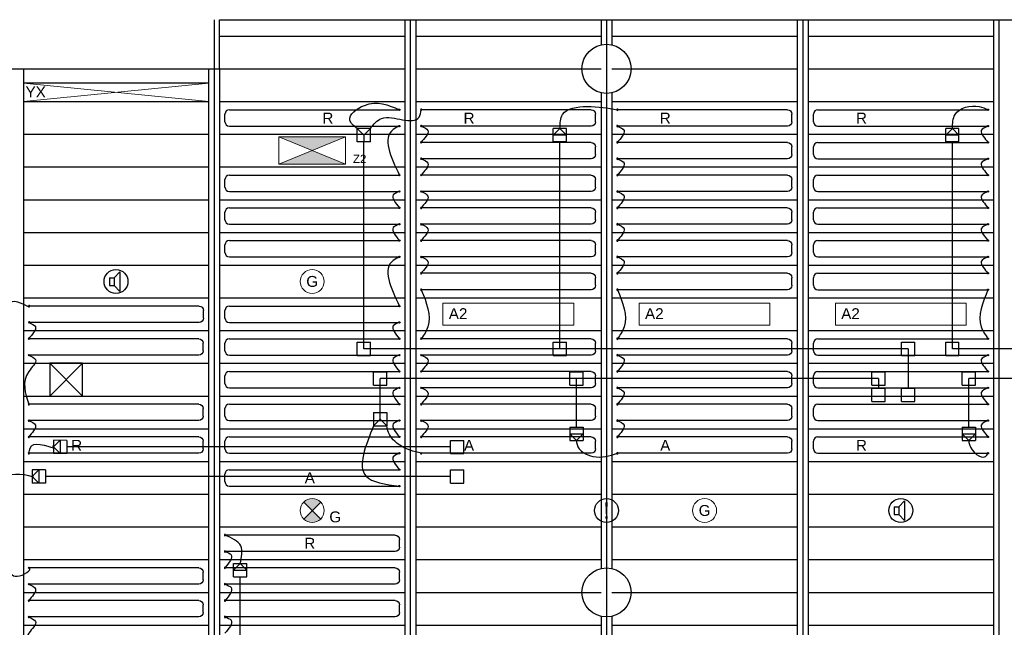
# Model space of a CAD drawing. Extents: x 7383 to 472120, y -558079 to -203000.
# Tile 9 of 29: x 212147 to 221180, y -273826 to -268256. Entities that reach past the tile are written whole.
import ezdxf

# ---------------------------------------------------------------- set-up
doc = ezdxf.new("R2010")
doc.units = 0
doc.header["$LTSCALE"] = 25
for name, color, linetype in [('0010CL', 2, 'CONTINUOUS'), ('KP-bandraster', 5, 'CONTINUOUS'), ('KP-GKW-CV', 8, 'CONTINUOUS'), ('KP-koppelingen', 6, 'CONTINUOUS'), ('KP-leidingen(aanvoer)', 5, 'CONTINUOUS'), ('KP-leidingen(retour)', 1, 'CONTINUOUS'), ('KP-Lucht aanvoer', 6, 'CONTINUOUS'), ('KP-Melders', 3, 'CONTINUOUS'), ('KP-Oppervlak', 3, 'CONTINUOUS'), ('KP-panelen', 1, 'CONTINUOUS'), ('KP-registers', 4, 'CONTINUOUS'), ('KP-slangen', 7, 'CONTINUOUS'), ('KP-tekst', 7, 'CONTINUOUS')]:
    doc.layers.add(name, color=color, linetype=linetype)
doc.layers.add('KP-Verlichting', color=2, linetype='CONTINUOUS', lineweight=18)
doc.styles.add('arial', font='ARIAL.TTF')

# ---------------------------------------------------------------- blocks, each defined once
blk = doc.blocks.new('A$C54D27FF2')
at = {"layer": 'KP-Verlichting', "linetype": 'Continuous'}
h = blk.add_hatch(color=256, dxfattribs=at)
h.paths.add_polyline_path([(545.3, 275.7), (850, 150), (1154.7, 275.7)])
h.paths.add_polyline_path([(1154.7, 24.3), (850, 150), (545.3, 24.3)])
for p, q in [((545.3, 275.7), (1154.7, 275.7)), ((545.3, 24.3), (545.3, 275.7)), ((545.3, 24.3), (1154.7, 275.7)), ((545.3, 275.7), (1154.7, 24.3)), ((1154.7, 275.7), (1154.7, 24.3)), ((1154.7, 24.3), (545.3, 24.3))]:
    blk.add_line(p, q, dxfattribs=at)
at = {"layer": 'KP-Verlichting', "linetype": 'Continuous', "insert": (1285.6, 74.7), "char_height": 75, "attachment_point": 5, "style": 'arial'}
blk.add_mtext('\\A1;Z2', dxfattribs=at)
blk = doc.blocks.new('Register A')
at = {"layer": 'KP-registers', "linetype": 'Continuous'}
for p, q in [((50, 115), (50, 185)), ((90, 225), (1644, 225)), ((90, 75), (1644, 75))]:
    blk.add_line(p, q, dxfattribs=at)
for centre in [(1650, 225), (1650, 75)]:
    blk.add_circle(centre, 6, dxfattribs=at)
for centre, start, end in [((90, 185), 90, 180), ((90, 115), 180, 270)]:
    blk.add_arc(centre, 40, start, end, dxfattribs=at)

msp = doc.modelspace()

# ---------------------------------------------------------------- hatches: boundary and pattern name
at = {"layer": 'KP-Verlichting', "linetype": 'Continuous'}
h = msp.add_hatch(color=256, dxfattribs=at)
h.paths.add_polyline_path([(214752.4, -272677.9), (214830.2, -272755.7), (214908, -272677.9, 0.414214)])
h.paths.add_polyline_path([(214752.4, -272833.5, 0.414214), (214908, -272833.5), (214830.2, -272755.7)])

# ---------------------------------------------------------------- linework, layer by layer
at = {"layer": '0010CL', "linetype": 'Continuous'}
for p, q in [((213930.2, -268255.7), (213930.2, -280562.3)), ((215730.2, -268255.7), (215730.2, -280728.1)), ((217530.2, -268255.7), (217530.2, -280868.8)), ((219330.2, -268255.7), (219330.2, -280932.2)), ((221130.2, -268255.7), (221130.2, -280970.9))]:
    msp.add_line(p, q, dxfattribs=at)
at = {"layer": 'KP-bandraster', "linetype": 'Continuous'}
for p, q in [((215680.2, -268255.7), (215680.2, -280723.5)), ((215780.2, -268255.7), (215780.2, -280732)), ((217480.2, -268255.7), (217480.2, -268486.3)), ((217580.2, -268255.7), (217580.2, -268486.3)), ((219280.2, -268255.7), (219280.2, -280930.4)), ((219380.2, -268255.7), (219380.2, -280933.3)), ((221080.2, -268255.7), (221080.2, -280969.9)), ((212180.2, -268705.7), (212180.2, -280324.8)), ((213880.2, -268705.7), (213880.2, -280556.1)), ((213980.2, -268705.7), (213980.2, -280565.4)), ((217480.2, -268925.1), (217480.2, -273286.3)), ((217580.2, -268925.1), (217580.2, -273286.3)), ((217480.2, -273725.1), (217480.2, -280186.3)), ((217580.2, -273725.1), (217580.2, -280186.3))]:
    msp.add_line(p, q, dxfattribs=at)
for centre in [(217530.2, -268705.7), (217530.2, -273505.7)]:
    msp.add_circle(centre, 225, dxfattribs=at)
at = {"layer": 'KP-koppelingen', "linetype": 'Continuous'}
for p, q in [((215242.4, -269373.8), (215242.4, -269252.1)), ((215364.1, -269252.2), (215242.4, -269252.1)), ((215242.4, -269252.1), (215303.2, -269313)), ((215303.2, -269313), (215364.1, -269252.2)), ((215364, -269373.8), (215364.1, -269252.2)), ((217042.4, -269373.8), (217042.4, -269252.2)), ((217164.1, -269252.2), (217042.4, -269252.2)), ((217042.4, -269313), (217103.3, -269252.2)), ((217103.3, -269252.2), (217164.1, -269313)), ((217164, -269373.8), (217164.1, -269252.2)), ((220642.4, -269373.8), (220642.4, -269252.2)), ((220764.1, -269252.2), (220642.4, -269252.2)), ((220642.4, -269313), (220703.3, -269252.2)), ((220703.3, -269252.2), (220764.1, -269313)), ((220764, -269373.8), (220764.1, -269252.2)), ((215303.2, -269313), (215303.2, -269373.8)), ((217164.1, -269313), (217042.4, -269313)), ((220764.1, -269313), (220642.4, -269313)), ((215364, -269373.8), (215242.4, -269373.8)), ((217164, -269373.8), (217042.4, -269373.8)), ((220764, -269373.8), (220642.4, -269373.8)), ((215242.4, -271333.3), (215242.4, -271211.6)), ((215242.4, -271211.6), (215364.1, -271211.6)), ((215364.1, -271333.3), (215364.1, -271211.6)), ((217042.4, -271333.3), (217042.4, -271211.6)), ((217042.4, -271211.6), (217164.1, -271211.6)), ((217164.1, -271333.3), (217164.1, -271211.6)), ((220237, -271333.4), (220237, -271211.8)), ((220237, -271211.8), (220358.7, -271211.8)), ((220358.7, -271333.4), (220358.7, -271211.8)), ((220642.4, -271333.3), (220642.4, -271211.6)), ((220642.4, -271211.6), (220764.1, -271211.6)), ((220764.1, -271333.3), (220764.1, -271211.6)), ((215242.4, -271333.3), (215364.1, -271333.3)), ((217042.4, -271333.3), (217164.1, -271333.3)), ((220237, -271333.4), (220358.7, -271333.4)), ((220642.4, -271333.3), (220764.1, -271333.3)), ((215393.2, -271605), (215393.3, -271483.4)), ((215393.3, -271483.4), (215514.9, -271483.4)), ((215514.9, -271605.1), (215514.9, -271483.4)), ((217193.2, -271605), (217193.3, -271483.4)), ((217193.3, -271483.4), (217314.9, -271483.4)), ((217314.9, -271605.1), (217314.9, -271483.4)), ((219965.3, -271605.2), (219965.3, -271483.5)), ((219965.3, -271483.5), (220086.9, -271483.6)), ((220086.9, -271605.2), (220086.9, -271483.6)), ((220793.2, -271605), (220793.3, -271483.4)), ((220793.3, -271483.4), (220914.9, -271483.4)), ((220914.9, -271605.1), (220914.9, -271483.4)), ((215393.2, -271605), (215514.9, -271605.1)), ((217193.2, -271605), (217314.9, -271605.1)), ((219965.3, -271605.2), (220086.9, -271605.2)), ((220793.2, -271605), (220914.9, -271605.1)), ((219965.3, -271755.6), (219965.3, -271633.9)), ((219965.3, -271633.9), (220086.9, -271633.9)), ((220087, -271755.6), (220086.9, -271633.9)), ((220237.1, -271755.6), (220237.1, -271633.9)), ((220237.1, -271633.9), (220358.7, -271633.9)), ((220358.7, -271755.5), (220358.7, -271633.9)), ((219965.3, -271755.6), (220087, -271755.6)), ((220237.1, -271755.6), (220358.7, -271755.5)), ((215393.3, -271856.8), (215393.2, -271978.4)), ((215393.3, -271856.8), (215514.9, -271856.8)), ((215454.1, -271917.6), (215454.1, -271856.8)), ((215514.9, -271856.8), (215514.9, -271978.4)), ((215454.1, -271917.6), (215393.2, -271978.4)), ((215393.2, -271978.4), (215514.8, -271978.4)), ((215514.8, -271978.4), (215454.1, -271917.6)), ((217193.3, -271991.9), (217193.2, -272113.5)), ((217193.2, -272052.7), (217314.9, -272052.8)), ((217254.1, -272113.6), (217193.2, -272052.7)), ((217193.3, -271991.9), (217314.9, -271991.9)), ((217314.9, -272052.8), (217254.1, -272113.6)), ((217314.9, -271991.9), (217314.9, -272113.6)), ((220793.3, -271991.9), (220793.2, -272113.5)), ((220793.2, -272052.7), (220914.9, -272052.8)), ((220854.1, -272113.6), (220793.2, -272052.7)), ((220793.3, -271991.9), (220914.9, -271991.9)), ((220914.9, -272052.8), (220854.1, -272113.6)), ((220914.9, -271991.9), (220914.9, -272113.6)), ((212457.8, -272111.7), (212457.7, -272233.4)), ((212579.4, -272111.8), (212457.8, -272111.7)), ((212457.8, -272172.5), (212518.6, -272111.7)), ((212518.6, -272111.7), (212518.6, -272233.4)), ((212579.4, -272111.8), (212579.4, -272233.4)), ((216098.5, -272233.7), (216098.5, -272112.1)), ((216098.5, -272112.1), (216220.2, -272112.1)), ((216220.2, -272233.7), (216220.2, -272112.1)), ((217193.2, -272113.5), (217314.9, -272113.6)), ((220793.2, -272113.5), (220914.9, -272113.6)), ((212579.4, -272233.4), (212457.7, -272233.4)), ((212518.6, -272233.4), (212457.8, -272172.5)), ((216098.5, -272233.7), (216220.2, -272233.7)), ((212262, -272383.5), (212261.9, -272505.1)), ((212261.9, -272444.3), (212322.8, -272383.5)), ((212383.6, -272383.5), (212262, -272383.5)), ((212322.8, -272383.5), (212322.7, -272505.1)), ((212383.6, -272383.5), (212383.6, -272505.2)), ((216098.5, -272505.2), (216098.5, -272383.6)), ((216098.5, -272383.6), (216220.2, -272383.6)), ((216220.2, -272505.2), (216220.2, -272383.6)), ((212322.7, -272505.1), (212261.9, -272444.3)), ((212383.6, -272505.2), (212261.9, -272505.1)), ((216098.5, -272505.2), (216220.2, -272505.2)), ((214109.1, -273363.4), (214109.1, -273241.8)), ((214109.1, -273241.8), (214230.7, -273241.8)), ((214169.9, -273241.8), (214109.1, -273302.6)), ((214230.7, -273302.6), (214169.9, -273241.8)), ((214230.7, -273363.4), (214230.7, -273241.8)), ((214109.1, -273302.6), (214230.7, -273302.6)), ((214109.1, -273363.4), (214230.7, -273363.4))]:
    msp.add_line(p, q, dxfattribs=at)
at = {"layer": 'KP-leidingen(aanvoer)', "linetype": 'Continuous'}
for p, q in [((220026.1, -271544.7), (215454.1, -271544.2)), ((215454.1, -271856.8), (215454.1, -271544.2)), ((217254.1, -271991.9), (217254.1, -271544.3)), ((220026.1, -271544.7), (220026.1, -271633.9)), ((223626.1, -271544.4), (220854.1, -271544.1)), ((220854.1, -271991.9), (220854.1, -271544.1)), ((216098.5, -272444.7), (212383.6, -272444.3))]:
    msp.add_line(p, q, dxfattribs=at)
at = {"layer": 'KP-leidingen(retour)', "linetype": 'Continuous'}
for p, q in [((215303.2, -271272.4), (215303.2, -269373.8)), ((217103.2, -271272.5), (217103.2, -269373.8)), ((220703.2, -271272.3), (220703.2, -269373.8)), ((220297.8, -271273), (215303.2, -271272.4)), ((220297.8, -271273), (220297.9, -271633.9)), ((223897.8, -271272.6), (220703.2, -271272.3)), ((216098.5, -272172.9), (212579.4, -272172.5)), ((214169.9, -276276.3), (214169.9, -273363.4))]:
    msp.add_line(p, q, dxfattribs=at)
at = {"layer": 'KP-Lucht aanvoer', "linetype": 'Continuous'}
for p, q in [((212424, -271405.7), (212423.9, -271705.7)), ((212423.9, -271705.7), (212723.7, -271405.7)), ((212723.7, -271405.7), (212424, -271405.7)), ((212424, -271405.7), (212723.9, -271705.7)), ((212723.9, -271705.7), (212723.7, -271405.7)), ((212423.9, -271705.7), (212723.9, -271705.7))]:
    msp.add_line(p, q, dxfattribs=at)
at = {"layer": 'KP-Melders', "linetype": 'Continuous'}
for p, q in [((212970.3, -270621.3), (213013.3, -270621.3)), ((212970.3, -270621.3), (212970.3, -270691.3)), ((213013.3, -270621.3), (213065.4, -270565.9)), ((213013.3, -270621.3), (213013.3, -270691.3)), ((213065.4, -270565.9), (213065.4, -270746.6)), ((212970.3, -270691.3), (213013.3, -270691.3)), ((212970.3, -270691.3), (213013.3, -270691.3)), ((213013.3, -270691.3), (213065.4, -270746.6)), ((220213.3, -272721.3), (220265.4, -272665.9)), ((220265.4, -272665.9), (220265.4, -272846.6)), ((220170.3, -272721.3), (220213.3, -272721.3)), ((220170.3, -272721.3), (220170.3, -272791.3)), ((220170.3, -272791.3), (220213.3, -272791.3)), ((220170.3, -272791.3), (220213.3, -272791.3)), ((220213.3, -272721.3), (220213.3, -272791.3)), ((220213.3, -272791.3), (220265.4, -272846.6))]:
    msp.add_line(p, q, dxfattribs=at)
for centre in [(213030.2, -270655.7), (217530.2, -272755.7), (220230.2, -272755.7)]:
    msp.add_circle(centre, 110, dxfattribs=at)
at = {"layer": 'KP-Oppervlak', "linetype": 'Continuous'}
for p, q in [((213980.4, -268705.7), (213980.4, -268255.7)), ((213980.4, -268255.7), (246780.2, -268255.8)), ((203080.2, -268705.7), (213980.4, -268705.7))]:
    msp.add_line(p, q, dxfattribs=at)
at = {"layer": 'KP-panelen', "linetype": 'Continuous'}
for p, q in [((213980.2, -268405.7), (215680.2, -268405.7)), ((215780.2, -268405.7), (217480.2, -268405.7)), ((217580.2, -268405.7), (219280.2, -268405.7)), ((219380.2, -268405.7), (221080.2, -268405.7)), ((213980.2, -268705.7), (215680.2, -268705.7)), ((215780.2, -268705.7), (217480.2, -268705.7)), ((217580.2, -268705.7), (219280.2, -268705.7)), ((219380.2, -268705.7), (221080.2, -268705.7)), ((212180.2, -268835.7), (213880.2, -268835.7)), ((212180.2, -269005.7), (213880.2, -269005.7)), ((213980.2, -269005.7), (215680.2, -269005.7)), ((215780.2, -269005.7), (217480.2, -269005.7)), ((217580.2, -269005.7), (219280.2, -269005.7)), ((219380.2, -269005.7), (221080.2, -269005.7)), ((212180.2, -269305.7), (213880.2, -269305.7)), ((213980.2, -269305.7), (215680.2, -269305.7)), ((215780.2, -269305.7), (217480.2, -269305.7)), ((217580.2, -269305.7), (219280.2, -269305.7)), ((219380.2, -269305.7), (221080.2, -269305.7)), ((212180.2, -269605.7), (213880.2, -269605.7)), ((213980.2, -269605.7), (215680.2, -269605.7)), ((215780.2, -269605.7), (217480.2, -269605.7)), ((217580.2, -269605.7), (219280.2, -269605.7)), ((219380.2, -269605.7), (221080.2, -269605.7)), ((212180.2, -269905.7), (213880.2, -269905.7)), ((213980.2, -269905.7), (215680.2, -269905.7)), ((215780.2, -269905.7), (217480.2, -269905.7)), ((217580.2, -269905.7), (219280.2, -269905.7)), ((219380.2, -269905.7), (221080.2, -269905.7)), ((212180.2, -270205.7), (213880.2, -270205.7)), ((213980.2, -270205.7), (215680.2, -270205.7)), ((215780.2, -270205.7), (217480.2, -270205.7)), ((217580.2, -270205.7), (219280.2, -270205.7)), ((219380.2, -270205.7), (221080.2, -270205.7)), ((212180.2, -270505.7), (213880.2, -270505.7)), ((213980.2, -270505.7), (215680.2, -270505.7)), ((215780.2, -270505.7), (217480.2, -270505.7)), ((217580.2, -270505.7), (219280.2, -270505.7)), ((219380.2, -270505.7), (221080.2, -270505.7)), ((212180.2, -270805.7), (213880.2, -270805.7)), ((213980.2, -270805.7), (215680.2, -270805.7)), ((215780.2, -270805.7), (217480.2, -270805.7)), ((217580.2, -270805.7), (219280.2, -270805.7)), ((219380.2, -270805.7), (221080.2, -270805.7)), ((212180.2, -271105.7), (213880.2, -271105.7)), ((213980.2, -271105.7), (215680.2, -271105.7)), ((215780.2, -271105.7), (217480.2, -271105.7)), ((217580.2, -271105.7), (219280.2, -271105.7)), ((219380.2, -271105.7), (221080.2, -271105.7)), ((212180.2, -271405.7), (213880.2, -271405.7)), ((213980.2, -271405.7), (215680.2, -271405.7)), ((215780.2, -271405.7), (217480.2, -271405.7)), ((217580.2, -271405.7), (219280.2, -271405.7)), ((219380.2, -271405.7), (221080.2, -271405.7)), ((212180.2, -271705.7), (213880.2, -271705.7)), ((213980.2, -271705.7), (215680.2, -271705.7)), ((215780.2, -271705.7), (217480.2, -271705.7)), ((217580.2, -271705.7), (219280.2, -271705.7)), ((219380.2, -271705.7), (221080.2, -271705.7)), ((212180.2, -272005.7), (213880.2, -272005.7)), ((213980.2, -272005.7), (215680.2, -272005.7)), ((215780.2, -272005.7), (217480.2, -272005.7)), ((217580.2, -272005.7), (219280.2, -272005.7)), ((219380.2, -272005.7), (221080.2, -272005.7)), ((212180.2, -272305.7), (213880.2, -272305.7)), ((213980.2, -272305.7), (215680.2, -272305.7)), ((215780.2, -272305.7), (217480.2, -272305.7)), ((217580.2, -272305.7), (219280.2, -272305.7)), ((219380.2, -272305.7), (221080.2, -272305.7)), ((212180.2, -272605.7), (213880.2, -272605.7)), ((213980.2, -272605.7), (215680.2, -272605.7)), ((215780.2, -272605.7), (217480.2, -272605.7)), ((217580.2, -272605.7), (219280.2, -272605.7)), ((219380.2, -272605.7), (221080.2, -272605.7)), ((212180.2, -272905.7), (213880.2, -272905.7)), ((213980.2, -272905.7), (215680.2, -272905.7)), ((215780.2, -272905.7), (217480.2, -272905.7)), ((217580.2, -272905.7), (219280.2, -272905.7)), ((219380.2, -272905.7), (221080.2, -272905.7)), ((212180.2, -273205.7), (213880.2, -273205.7)), ((213980.2, -273205.7), (215680.2, -273205.7)), ((215780.2, -273205.7), (217480.2, -273205.7)), ((217580.2, -273205.7), (219280.2, -273205.7)), ((219380.2, -273205.7), (221080.2, -273205.7)), ((212180.2, -273505.7), (213880.2, -273505.7)), ((213980.2, -273505.7), (215680.2, -273505.7)), ((215780.2, -273505.7), (217480.2, -273505.7)), ((217580.2, -273505.7), (219280.2, -273505.7)), ((219380.2, -273505.7), (221080.2, -273505.7)), ((212180.2, -273805.7), (213880.2, -273805.7)), ((213980.2, -273805.7), (215680.2, -273805.7)), ((215780.2, -273805.7), (217480.2, -273805.7)), ((217580.2, -273805.7), (219280.2, -273805.7)), ((219380.2, -273805.7), (221080.2, -273805.7))]:
    msp.add_line(p, q, dxfattribs=at)
at = {"layer": 'KP-slangen', "linetype": 'Continuous'}
for points in [[(215242.4, -269252.1), (215175.6, -269176.8), (215309.7, -269041.1), (215630.2, -269080.7)], [(215364.1, -269252.2), (215467.1, -269161.5), (215810.6, -269148), (215830.2, -269080.7)], [(217103.3, -269252.2), (217128, -269125), (217350.2, -269051.7), (217630.2, -269080.7)], [(220703.3, -269252.2), (220728, -269125), (220950.2, -269051.7), (221030.2, -269080.7)], [(215630.2, -269230.7), (215574.3, -269261.7), (215630.2, -269680.7)], [(215830.2, -269230.7), (215891.4, -269272), (215830.2, -269380.7), (215826, -269386.4)], [(217630.2, -269230.7), (217691.4, -269272), (217630.2, -269380.7), (217626, -269386.4)], [(221030.2, -269230.7), (220968.9, -269272), (221030.2, -269380.7), (221034.3, -269386.4)], [(215830.2, -269530.7), (215891.4, -269572), (215830.2, -269680.7), (215826, -269686.4)], [(217630.2, -269530.7), (217691.4, -269572), (217630.2, -269680.7), (217626, -269686.4)], [(221030.2, -269530.7), (220968.9, -269572), (221030.2, -269680.7), (221034.3, -269686.4)], [(215630.2, -269830.7), (215574.3, -269861.7), (215630.2, -269980.7)], [(215830.2, -269830.7), (215891.4, -269872), (215830.2, -269980.7), (215826, -269986.4)], [(217630.2, -269830.7), (217691.4, -269872), (217630.2, -269980.7), (217626, -269986.4)], [(221030.2, -269830.7), (220968.9, -269872), (221030.2, -269980.7), (221034.3, -269986.4)], [(215630.2, -270130.7), (215574.3, -270161.7), (215630.2, -270280.7)], [(215830.2, -270130.7), (215891.4, -270172), (215830.2, -270280.7), (215826, -270286.4)], [(217630.2, -270130.7), (217691.4, -270172), (217630.2, -270280.7), (217626, -270286.4)], [(221030.2, -270130.7), (220968.9, -270172), (221030.2, -270280.7), (221034.3, -270286.4)], [(215630.2, -270430.7), (215574.3, -270461.7), (215630.2, -270880.7)], [(215830.2, -270430.7), (215891.4, -270472), (215830.2, -270580.7), (215826, -270586.4)], [(217630.2, -270430.7), (217691.4, -270472), (217630.2, -270580.7), (217626, -270586.4)], [(221030.2, -270430.7), (220968.9, -270472), (221030.2, -270580.7), (221034.3, -270586.4)], [(215830.2, -270730.7), (215891.4, -271072), (215830.2, -271180.7), (215826, -271186.4)], [(217630.2, -270730.7), (217691.4, -271072), (217630.2, -271180.7), (217626, -271186.4)], [(221030.2, -270730.7), (220968.9, -271072), (221030.2, -271180.7), (221034.3, -271186.4)], [(212030.2, -270880.7), (212103.1, -270837), (212233.8, -270880.7), (212230.7, -270876.5)], [(212230.2, -271030.7), (212291.4, -271072), (212230.2, -271180.7), (212226, -271186.4)], [(215630.2, -271030.7), (215574.3, -271061.7), (215630.2, -271180.7)], [(212230.2, -271330.7), (212291.4, -271372), (212230.2, -271480.7), (212230.2, -271780.7)], [(215630.2, -271330.7), (215574.3, -271361.7), (215630.2, -271480.7)], [(215830.2, -271330.7), (215891.4, -271372), (215830.2, -271480.7), (215826, -271486.4)], [(217630.2, -271330.7), (217691.4, -271372), (217630.2, -271480.7), (217626, -271486.4)], [(221030.2, -271330.7), (220968.9, -271372), (221030.2, -271480.7), (221034.3, -271486.4)], [(215630.2, -271630.7), (215574.3, -271661.7), (215630.2, -271780.7)], [(215830.2, -271630.7), (215891.4, -271672), (215830.2, -271780.7), (215826, -271786.4)], [(217630.2, -271630.7), (217691.4, -271672), (217630.2, -271780.7), (217626, -271786.4)], [(221030.2, -271630.7), (220968.9, -271672), (221030.2, -271780.7), (221034.3, -271786.4)], [(212230.2, -271930.7), (212291.4, -271972), (212230.2, -272080.7), (212226, -272086.4)], [(215393.2, -271977.4), (215322.1, -272438.5), (215630.2, -272530.7)], [(215830.2, -272230.7), (215634.8, -272157.4), (215530.5, -272039.9), (215514.8, -271978.4)], [(215630.2, -271930.7), (215574.3, -271961.7), (215630.2, -272080.7)], [(215830.2, -271930.7), (215891.4, -271972), (215830.2, -272080.7), (215826, -272086.4)], [(217630.2, -271930.7), (217691.4, -271972), (217630.2, -272080.7), (217626, -272086.4)], [(221030.2, -271930.7), (220968.9, -271972), (221030.2, -272080.7), (221034.3, -272086.4)], [(212230.2, -272230.7), (212274.9, -272151.3), (212457.8, -272172.5), (212446.4, -272163.5)], [(217254.1, -272113.6), (217259.9, -272151.3), (217406.2, -272259.3), (217630.2, -272230.7)], [(220854.1, -272113.6), (220859.9, -272151.3), (221006.2, -272259.3), (221030.2, -272230.7)], [(215630.2, -272230.7), (215574.3, -272261.7), (215630.2, -272380.7)], [(212030.2, -272530.7), (212011.6, -272469.6), (212261.9, -272444.3), (212271.9, -272448.2)], [(214169.9, -273241.8), (214175.6, -273080.4), (214030.2, -272980.7)], [(214030.2, -273130.7), (214086.1, -273161.7), (214030.2, -273280.7)], [(212030.2, -273280.7), (212122.4, -273358.3), (212230.2, -273280.7), (212227.8, -273279.9)], [(212230.2, -273430.7), (212291.4, -273472), (212230.2, -273580.7), (212226, -273586.4)], [(214030.3, -273430.7), (214086.2, -273461.7), (214030.3, -273580.7)], [(212230.2, -273730.7), (212291.4, -273772), (212230.2, -273880.7), (212230.2, -274180.7)], [(214030.2, -273730.7), (214086.1, -273761.7), (214030.2, -273880.7)]]:
    msp.add_spline(points, degree=3, dxfattribs=at)
at = {"layer": 'KP-Verlichting', "linetype": 'Continuous'}
for p, q in [((212182.6, -269006.8), (213882.6, -268836.8)), ((212182.6, -268836.8), (213882.6, -269006.8)), ((216030.2, -270855.7), (217230.2, -270855.7)), ((216030.2, -270855.7), (216030.2, -271055.7)), ((217230.2, -270855.7), (217230.2, -271055.7)), ((217230.2, -270855.7), (217230.2, -271055.7)), ((217830.2, -270855.7), (219030.2, -270855.7)), ((217830.2, -270855.7), (217830.2, -271055.7)), ((219030.2, -270855.7), (219030.2, -271055.7)), ((219630.2, -270855.7), (220830.2, -270855.7)), ((219630.2, -270855.7), (219630.2, -271055.7)), ((220830.2, -270855.7), (220830.2, -271055.7)), ((216030.2, -271055.7), (217230.2, -271055.7)), ((217830.2, -271055.7), (219030.2, -271055.7)), ((219630.2, -271055.7), (220830.2, -271055.7)), ((214908, -272833.5), (214752.4, -272677.9)), ((214752.4, -272833.5), (214908, -272677.9))]:
    msp.add_line(p, q, dxfattribs=at)
for centre in [(214830.2, -270655.7), (214830.2, -272755.7), (218430.2, -272755.7)]:
    msp.add_circle(centre, 110, dxfattribs=at)

# ---------------------------------------------------------------- block references
at = {"layer": 'KP-GKW-CV', "linetype": 'Continuous'}
msp.add_blockref('A$C54D27FF2', (213980.2, -269605.7), dxfattribs=at)
at = {"layer": 'KP-registers', "linetype": 'Continuous'}
for p in [(213980.2, -269305.7), (219380.2, -269305.7), (219380.2, -269605.7), (213980.2, -269905.7), (219380.2, -269905.7), (213980.2, -270205.7), (219380.2, -270205.7), (213980.2, -270505.7), (219380.2, -270505.7), (219380.2, -270805.7), (213980.2, -271105.7), (213980.2, -271405.7), (219380.2, -271405.7), (213980.2, -271705.7), (219380.2, -271705.7), (213980.2, -272005.7), (219380.2, -272005.7), (213980.2, -272305.7), (219380.2, -272305.7), (213980.2, -272605.7)]:
    msp.add_blockref('Register A', p, dxfattribs=at)
at = {"layer": 'KP-registers', "linetype": 'Continuous', "xscale": -1}
for p in [(217480.2, -269305.7), (219280.2, -269305.7), (217480.2, -269605.7), (219280.2, -269605.7), (217480.2, -269905.7), (219280.2, -269905.7), (217480.2, -270205.7), (219280.2, -270205.7), (217480.2, -270505.7), (219280.2, -270505.7), (217480.2, -270805.7), (219280.2, -270805.7), (213883.8, -271105.7), (213880.2, -271405.7), (217480.2, -271405.7), (219280.2, -271405.7), (217480.2, -271705.7), (219280.2, -271705.7), (213880.2, -272005.7), (217480.2, -272005.7), (219280.2, -272005.7), (213880.2, -272305.7), (217480.2, -272305.7), (219280.2, -272305.7), (215680.2, -273205.7), (213880.2, -273505.7), (215680.2, -273505.7), (213880.2, -273805.7), (215680.2, -273805.7)]:
    msp.add_blockref('Register A', p, dxfattribs=at)

# ---------------------------------------------------------------- texts
at = {"layer": 'KP-Melders', "linetype": 'Continuous', "insert": (217530.2, -272755.7), "char_height": 150, "attachment_point": 5, "style": 'arial'}
msp.add_mtext('\\A1;!', dxfattribs=at)
at = {"layer": 'KP-tekst', "linetype": 'Continuous', "char_height": 100, "attachment_point": 5, "style": 'arial'}
for s, insert in [('\\A1;R', (214974, -269157.8)), ('\\A1;R', (216269.3, -269157.8)), ('\\A1;R', (218069.3, -269157.8)), ('\\A1;R', (219869.3, -269157.8)), ('\\A1;R', (212669.3, -272157.8)), ('\\A1;A', (216269.3, -272157.8)), ('\\A1;A', (218069.3, -272157.8)), ('\\A1;R', (219869.3, -272157.8)), ('\\A1;A', (214808, -272455.1)), ('\\A1;R', (214808, -273055.1))]:
    msp.add_mtext(s, dxfattribs=dict(at, insert=insert))
at = {"layer": 'KP-Verlichting', "linetype": 'Continuous', "char_height": 100, "attachment_point": 5, "style": 'arial'}
for s, insert in [('\\A1;YX', (212293.5, -268918)), ('\\A1;G', (214830.2, -270655.7)), ('\\A1;A2', (216168.8, -270950.6)), ('\\A1;A2', (217968.8, -270950.6)), ('\\A1;A2', (219768.8, -270950.6)), ('\\A1;G', (218430.2, -272755.7)), ('\\A1;G', (215041.6, -272814.3))]:
    msp.add_mtext(s, dxfattribs=dict(at, insert=insert))

doc.saveas('drawing.dxf')
